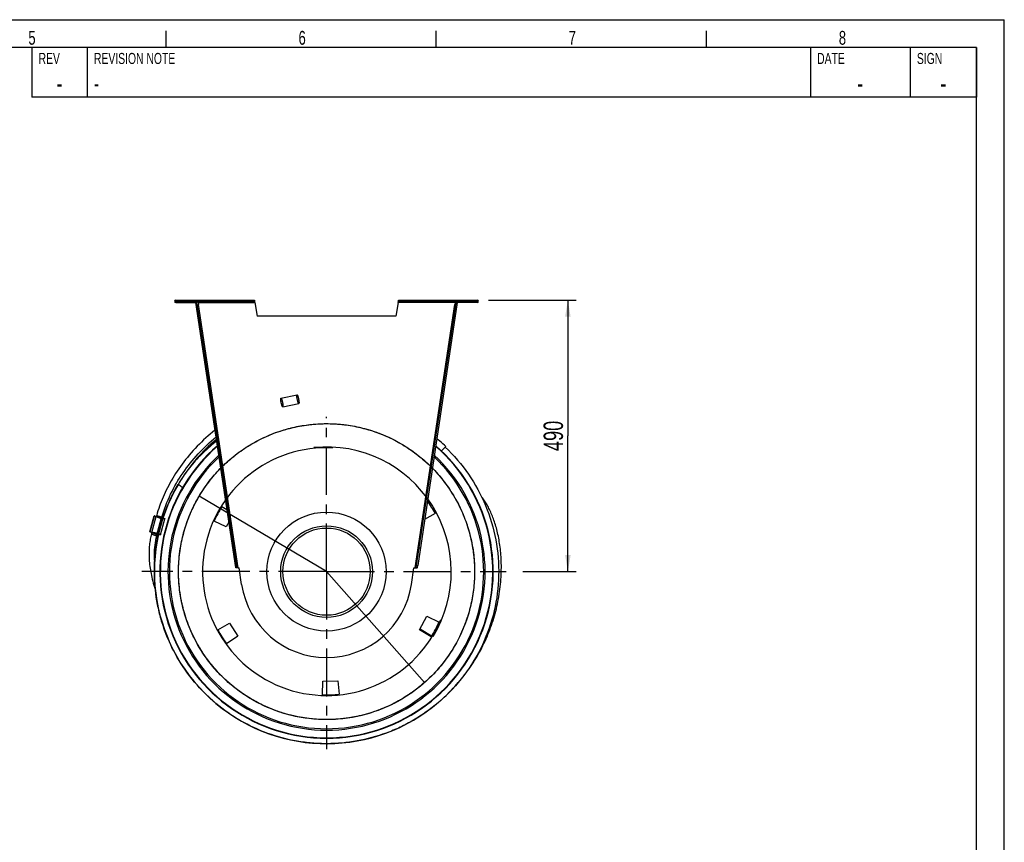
# Model space of a CAD drawing. Extents: x 0 to 420, y 0 to 297.
# Tile 14 of 14: x 242 to 420, y 148 to 297. Entities that reach past the tile are written whole.
import ezdxf

# ---------------------------------------------------------------- set-up
doc = ezdxf.new("R2010")
doc.units = 0
doc.header["$LTSCALE"] = 23.1
doc.linetypes.add('CENTER', pattern=[0.6, 0.375, -0.075, 0.075, -0.075])
doc.layers.get('0').update_dxf_attribs({"linetype": 'CONTINUOUS'})
for name, color, linetype in [('110528_DXF_CONTINUOUS_LINE', 7, 'CONTINUOUS'), ('110534_DXF_CONTINUOUS_LINE', 7, 'CONTINUOUS'), ('110534_DXF_DIMENSION', 7, 'CONTINUOUS'), ('110651_DXF_CONTINUOUS_LINE', 7, 'CONTINUOUS'), ('110660_DXF_CONTINUOUS_LINE', 7, 'CONTINUOUS'), ('112850_DXF_CONTINUOUS_LINE', 7, 'CONTINUOUS'), ('AG_HOSE_75_8DXF_CONTINUOUS', 7, 'CONTINUOUS'), ('ASE_65-75-5_DXF_FORMAT', 7, 'CONTINUOUS'), ('ASE_65_75_5_DXF_AXIS', 7, 'CONTINUOUS'), ('GUIDE_75_DXF_CONTINUOUS_LI', 7, 'CONTINUOUS')]:
    doc.layers.add(name, color=color, linetype=linetype)
doc.styles.get("Standard").update_dxf_attribs({"font": 'txt', "width": 0.7})
doc.styles.add('TEXTSTYLE_2', font='txt', dxfattribs={"width": 0.7})
doc.dimstyles.new('DIMSTYLE_2', dxfattribs={"dimtxt": 3.5, "dimasz": 3, "dimexe": 1.5, "dimexo": 1, "dimgap": 0.875, "dimtad": 1, "dimdec": 3, "dimlfac": 10, "dimtxsty": 'STANDARD', "dimblk": '_ARROW_FILLED', "dimblk1": '_ARROW_FILLED', "dimblk2": '_ARROW_FILLED', "dimcen": 0.09, "dimazin": 3, "dimtp": 0.8, "dimtm": 0.8, "dimtfac": 1, "dimtdec": 3, "dimtofl": 0, "dimtmove": 0, "dimatfit": 3, "dimtolj": 1})

# ---------------------------------------------------------------- blocks, each defined once
blk = doc.blocks.new('_ARROW_FILLED')
at = {"color": 0, "linetype": 'BYBLOCK'}
blk.add_solid([(0, 0), (-1, 0.167), (-1, -0.167)], dxfattribs=at)
blk = doc.blocks.new('*D7')
at = {"layer": '110534_DXF_DIMENSION', "color": 2, "linetype": 'CONTINUOUS'}
for p, q in [((326.94, 246.36), (342.74, 246.36)), ((341.24, 246.36), (341.24, 221.86)), ((341.24, 197.36), (341.24, 221.86)), ((333.12, 197.36), (342.74, 197.36))]:
    blk.add_line(p, q, dxfattribs=at)
at = {"layer": '110534_DXF_DIMENSION', "color": 2, "linetype": 'CONTINUOUS', "xscale": 3, "yscale": 3, "zscale": 3}
for p, rotation in [((341.24, 246.36), 90), ((341.24, 197.36), 270)]:
    blk.add_blockref('_ARROW_FILLED', p, dxfattribs=dict(at, rotation=rotation))
at = {"layer": '110534_DXF_DIMENSION', "color": 2, "linetype": 'CONTINUOUS', "insert": (336.86, 221.86), "char_height": 3.5, "width": 12.375, "attachment_point": 2, "rotation": 90}
blk.add_mtext('490', dxfattribs=at)

msp = doc.modelspace()

# ---------------------------------------------------------------- linework, layer by layer
at = {"layer": '110528_DXF_CONTINUOUS_LINE', "color": 9, "linetype": 'CONTINUOUS'}
for p, q in [((271.20506, 211.44672), (271.13883, 211.48193)), ((324.18191, 183.27843), (324.24813, 183.24322))]:
    msp.add_line(p, q, dxfattribs=at)
at = {"layer": '110528_DXF_CONTINUOUS_LINE', "color": 3, "linetype": 'CONTINUOUS'}
for p, q in [((278.7968, 209.10897), (279.72832, 208.54926)), ((279.60225, 205.42779), (277.38839, 206.46013)), ((280.06669, 206.30127), (279.60225, 205.42779)), ((317.3145, 207.85438), (315.3938, 206.78972)), ((314.49634, 186.87427), (315.78472, 189.29736)), ((315.78472, 189.29736), (317.99858, 188.26502)), ((278.07246, 186.87077), (280.20892, 188.05503)), ((280.20892, 188.05503), (281.66319, 185.72772)), ((316.59017, 185.61618), (314.49634, 186.87427)), ((281.66319, 185.72772), (279.66222, 184.32662)), ((296.96914, 175.12437), (297.01178, 177.56672)), ((297.01178, 177.56672), (299.75442, 177.6625)), ((299.75442, 177.6625), (299.96732, 175.22907))]:
    msp.add_line(p, q, dxfattribs=at)
at = {"layer": '110528_DXF_CONTINUOUS_LINE', "color": 7, "linetype": 'CONTINUOUS'}
msp.add_arc((297.69348, 197.36258), 30.075, 130.9272981, 49.0727812, dxfattribs=at)
at = {"layer": '110528_DXF_CONTINUOUS_LINE', "color": 3, "linetype": 'CONTINUOUS'}
for radius, start, end in [(30, 131.0180095, 48.9821354), (22.25, 28.1344313, 35.0874507), (22.25, 148.1344313, 155.8655687), (22.25, 208.1344313, 215.8655687), (22.25, 328.1344313, 335.8655687), (22.25, 268.1344313, 275.8655687)]:
    msp.add_arc((297.69348, 197.36258), radius, start, end, dxfattribs=at)
at = {"layer": '110528_DXF_CONTINUOUS_LINE', "color": 9, "linetype": 'CONTINUOUS'}
for radius, start, end in [(28.61603, 132.7976441, 47.2018923), (28.36603, 133.1423861, 46.8573921)]:
    msp.add_arc((297.69348, 197.36258), radius, start, end, dxfattribs=at)
at = {"layer": '110534_DXF_CONTINUOUS_LINE', "color": 9, "linetype": 'CONTINUOUS'}
for p, q in [((270.46683, 245.96258), (270.46683, 246.36258)), ((274.50144, 245.96258), (284.75516, 245.96258)), ((281.71475, 198.03945), (274.55878, 245.58158)), ((320.88553, 245.96258), (310.6318, 245.96258)), ((313.67222, 198.03945), (320.82818, 245.58158)), ((324.92014, 245.96258), (324.92014, 246.36258)), ((280.39236, 204.13757), (280.59014, 204.16733)), ((314.9946, 204.13757), (314.79683, 204.16733)), ((280.77506, 201.59506), (280.97283, 201.62482)), ((314.61191, 201.59506), (314.41413, 201.62482)), ((281.24128, 198.49759), (281.43906, 198.52736)), ((281.24145, 198.49652), (281.43922, 198.52628)), ((314.14552, 198.49652), (313.94775, 198.52628)), ((314.14568, 198.49759), (313.94791, 198.52736))]:
    msp.add_line(p, q, dxfattribs=at)
at = {"layer": '110534_DXF_CONTINUOUS_LINE', "color": 3, "linetype": 'CONTINUOUS'}
for p, q in [((270.46683, 246.36258), (284.68213, 246.36258)), ((270.46683, 245.96258), (274.31683, 245.96258)), ((281.30163, 198.0967), (274.1037, 245.91759)), ((310.70483, 246.36258), (324.92014, 246.36258)), ((321.28326, 245.91759), (314.14568, 198.49759)), ((324.92014, 245.96258), (321.07014, 245.96258)), ((314.08534, 198.0967), (314.14568, 198.49759))]:
    msp.add_line(p, q, dxfattribs=at)
at = {"layer": '110534_DXF_CONTINUOUS_LINE', "color": 7, "linetype": 'CONTINUOUS'}
for p, q in [((270.46683, 246.16258), (284.68213, 246.16258)), ((274.1037, 245.91759), (274.30148, 245.94736)), ((281.4994, 198.12646), (274.30148, 245.94736)), ((274.31683, 245.96258), (274.31683, 246.16258)), ((274.36101, 245.55181), (274.55878, 245.58158)), ((274.50144, 245.96258), (274.55878, 245.58158)), ((281.48818, 246.36258), (281.48818, 246.16258)), ((284.48818, 246.36258), (284.48818, 246.16258)), ((284.68213, 246.36258), (284.68213, 246.16258)), ((284.75516, 245.96258), (285.19348, 243.47673)), ((310.6318, 245.96258), (310.19348, 243.47673)), ((310.70483, 246.36258), (310.70483, 246.16258)), ((310.70483, 246.16258), (324.92014, 246.16258)), ((310.89879, 246.36258), (310.89879, 246.16258)), ((313.89879, 246.36258), (313.89879, 246.16258)), ((313.94791, 198.52736), (321.08549, 245.94736)), ((320.88553, 245.96258), (320.82818, 245.58158)), ((321.02595, 245.55181), (320.82818, 245.58158)), ((321.07014, 245.96258), (321.07014, 246.16258)), ((321.28326, 245.91759), (321.08549, 245.94736)), ((310.19348, 243.47673), (285.19348, 243.47673)), ((281.30163, 198.0967), (281.4994, 198.12646)), ((282.36614, 195.05553), (281.91452, 198.05597)), ((313.02083, 195.05553), (313.47245, 198.05597)), ((313.88757, 198.12646), (313.94791, 198.52736)), ((314.08534, 198.0967), (313.88757, 198.12646))]:
    msp.add_line(p, q, dxfattribs=at)
at = {"layer": '110534_DXF_CONTINUOUS_LINE', "color": 3, "linetype": 'CONTINUOUS'}
for centre, start, end in [((270.46683, 246.16258), 90, 270), ((324.92014, 246.16258), 270, 90)]:
    msp.add_arc(centre, 0.2, start, end, dxfattribs=at)
at = {"layer": '110534_DXF_CONTINUOUS_LINE', "color": 7, "linetype": 'CONTINUOUS'}
for centre, radius, start, end in [((281.69125, 199.53926), 1.5, 270.8975556, 278.5598113), ((313.69571, 199.53926), 1.5, 261.4401887, 269.1024444), ((297.69348, 197.36258), 15.5, 188.5598113, 351.4401887)]:
    msp.add_arc(centre, radius, start, end, dxfattribs=at)
for points, knots in [([(274.44123, 246.16258), (274.44837, 246.16258), (274.46211, 246.13783), (274.47315, 246.09876), (274.48774, 246.03496), (274.49654, 245.98811), (274.50144, 245.96258)], [0, 0, 0, 0, 0.10102656, 0.317593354, 0.631910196, 1, 1, 1, 1]), ([(284.75516, 245.96258), (284.74922, 245.98812), (284.73851, 246.03526), (284.7208, 246.09856), (284.70714, 246.13956), (284.69006, 246.16258), (284.68213, 246.16258)], [0, 0, 0, 0, 0.362762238, 0.67352206, 0.890403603, 1, 1, 1, 1]), ([(310.6318, 245.96258), (310.63774, 245.98812), (310.64845, 246.03526), (310.66617, 246.09856), (310.67982, 246.13956), (310.69691, 246.16258), (310.70483, 246.16258)], [0, 0, 0, 0, 0.362762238, 0.67352206, 0.890403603, 1, 1, 1, 1]), ([(320.94574, 246.16258), (320.9386, 246.16258), (320.92485, 246.13783), (320.91382, 246.09876), (320.89923, 246.03496), (320.89042, 245.98811), (320.88553, 245.96258)], [0, 0, 0, 0, 0.10102656, 0.317593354, 0.631910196, 1, 1, 1, 1]), ([(281.71475, 198.03945), (281.6874, 198.04016), (281.63653, 198.04371), (281.56954, 198.05783), (281.51824, 198.08252), (281.50149, 198.11257), (281.4994, 198.12646)], [0, 0, 0, 0, 0.331658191, 0.615530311, 0.82972973, 1, 1, 1, 1]), ([(313.67222, 198.03945), (313.69957, 198.04016), (313.75044, 198.04371), (313.81742, 198.05783), (313.86873, 198.08252), (313.88548, 198.11257), (313.88757, 198.12646)], [0, 0, 0, 0, 0.331658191, 0.615530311, 0.82972973, 1, 1, 1, 1])]:
    msp.add_open_spline(points, degree=3, knots=knots, dxfattribs=at)
at = {"layer": '110534_DXF_CONTINUOUS_LINE', "color": 3, "linetype": 'CONTINUOUS'}
for points, knots in [([(284.75516, 245.96258), (284.74923, 246.01362), (284.7383, 246.10797), (284.72338, 246.21919), (284.71093, 246.29097), (284.70175, 246.32837), (284.69486, 246.35067), (284.68611, 246.36258), (284.68213, 246.36258)], [0, 0, 0, 0, 0.37570868, 0.695091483, 0.818353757, 0.911146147, 0.970916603, 1, 1, 1, 1]), ([(310.6318, 245.96258), (310.63774, 246.01362), (310.64866, 246.10797), (310.66359, 246.21919), (310.67603, 246.29097), (310.68521, 246.32837), (310.69211, 246.35067), (310.70085, 246.36258), (310.70483, 246.36258)], [0, 0, 0, 0, 0.37570868, 0.695091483, 0.818353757, 0.911146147, 0.970916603, 1, 1, 1, 1]), ([(281.71475, 198.03945), (281.66286, 198.03628), (281.56677, 198.03259), (281.4532, 198.03554), (281.37896, 198.04635), (281.33991, 198.05755), (281.31218, 198.07282), (281.30276, 198.08915), (281.30163, 198.0967)], [0, 0, 0, 0, 0.360165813, 0.666149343, 0.785569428, 0.878759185, 0.94710206, 1, 1, 1, 1]), ([(313.67222, 198.03945), (313.7241, 198.03628), (313.82019, 198.03259), (313.93376, 198.03554), (314.00801, 198.04635), (314.04706, 198.05755), (314.07479, 198.07282), (314.0842, 198.08915), (314.08534, 198.0967)], [0, 0, 0, 0, 0.360165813, 0.666149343, 0.785569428, 0.878759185, 0.94710206, 1, 1, 1, 1])]:
    msp.add_open_spline(points, degree=3, knots=knots, dxfattribs=at)
at = {"layer": '110651_DXF_CONTINUOUS_LINE', "color": 7, "linetype": 'CONTINUOUS'}
msp.add_line((316.65091, 185.71555), (314.56247, 186.99864), dxfattribs=at)
at = {"layer": '110660_DXF_CONTINUOUS_LINE', "color": 9, "linetype": 'CONTINUOUS'}
for p, q in [((289.4625, 228.67237), (292.36791, 229.27587)), ((289.7879, 227.10581), (292.6933, 227.7093)), ((265.86009, 204.51813), (266.65205, 207.39077)), ((266.1839, 204.44585), (266.97586, 207.31849)), ((266.72239, 207.37988), (266.65205, 207.39077)), ((266.72675, 207.39567), (266.66076, 207.42236)), ((266.72239, 207.37988), (266.72675, 207.39567)), ((267.07332, 204.02747), (267.86528, 206.90011)), ((267.20785, 203.98334), (268.00289, 206.86715)), ((267.72636, 204.02062), (268.51831, 206.89326)), ((267.93562, 206.88921), (267.86528, 206.90011)), ((268.12072, 206.87416), (268.09968, 206.87997)), ((268.19007, 207.08514), (268.15863, 207.09381)), ((267.32518, 203.89948), (267.28132, 203.91157))]:
    msp.add_line(p, q, dxfattribs=at)
at = {"layer": '110660_DXF_CONTINUOUS_LINE', "color": 7, "linetype": 'CONTINUOUS'}
for p, q in [((265.80798, 204.54949), (266.59993, 207.42213)), ((267.86528, 206.90011), (266.65205, 207.39077)), ((266.66076, 207.42236), (266.99041, 207.37129)), ((268.08648, 206.83209), (267.99981, 206.85598)), ((268.08648, 206.83209), (268.17732, 207.1616)), ((267.07332, 204.02747), (265.86009, 204.51813)), ((267.29452, 203.95945), (267.20785, 203.98334)), ((267.28789, 203.72633), (267.23432, 203.7411)), ((267.23433, 203.74112), (267.29452, 203.95945))]:
    msp.add_line(p, q, dxfattribs=at)
at = {"layer": '110660_DXF_CONTINUOUS_LINE', "color": 3, "linetype": 'CONTINUOUS'}
for p, q in [((267.93562, 206.88921), (266.72239, 207.37988)), ((266.72675, 207.39567), (266.98606, 207.3555)), ((268.08955, 206.84326), (268.00289, 206.86715))]:
    msp.add_line(p, q, dxfattribs=at)
at = {"layer": '110660_DXF_CONTINUOUS_LINE', "color": 7, "linetype": 'CONTINUOUS'}
msp.add_arc((269.04273, 211.38075), 4.30698, 258.4085274, 258.8917825, dxfattribs=at)
at = {"layer": '110660_DXF_CONTINUOUS_LINE', "color": 9, "linetype": 'CONTINUOUS'}
for points, knots in [([(292.41549, 228.46867), (292.40552, 228.51664), (292.38718, 228.6113), (292.36427, 228.74997), (292.34687, 228.87989), (292.33545, 228.99672), (292.33064, 229.09599), (292.33144, 229.17635), (292.33987, 229.2307), (292.35066, 229.27167), (292.3854, 229.27888), (292.41161, 229.2456), (292.44099, 229.19911), (292.47373, 229.12571), (292.50884, 229.03274), (292.54489, 228.92102), (292.58068, 228.79493), (292.61488, 228.6586), (292.63576, 228.56447), (292.64572, 228.5165)], [0, 0, 0, 0, 0.089277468, 0.17567333, 0.256055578, 0.328171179, 0.389237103, 0.437858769, 0.472417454, 0.49342805, 0.50657195, 0.527582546, 0.562141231, 0.610762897, 0.671828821, 0.743944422, 0.82432667, 0.910722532, 1, 1, 1, 1]), ([(289.51008, 227.86518), (289.50012, 227.91315), (289.48177, 228.00781), (289.45886, 228.14648), (289.44146, 228.2764), (289.43004, 228.39323), (289.42523, 228.49249), (289.42603, 228.57286), (289.43446, 228.6272), (289.44525, 228.66817), (289.47999, 228.67539), (289.5062, 228.6421), (289.53558, 228.59561), (289.56832, 228.52221), (289.60343, 228.42924), (289.63949, 228.31753), (289.67527, 228.19143), (289.70948, 228.0551), (289.73035, 227.96097), (289.74031, 227.913)], [0, 0, 0, 0, 0.089277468, 0.17567333, 0.256055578, 0.328171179, 0.389237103, 0.437858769, 0.472417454, 0.49342805, 0.50657195, 0.527582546, 0.562141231, 0.610762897, 0.671828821, 0.743944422, 0.82432667, 0.910722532, 1, 1, 1, 1]), ([(289.74031, 227.913), (289.75028, 227.86503), (289.76862, 227.77037), (289.79153, 227.6317), (289.80893, 227.50178), (289.82035, 227.38495), (289.82516, 227.28568), (289.82436, 227.20532), (289.81593, 227.15097), (289.80514, 227.11001), (289.7704, 227.10279), (289.74419, 227.13607), (289.71482, 227.18256), (289.68207, 227.25596), (289.64696, 227.34893), (289.61091, 227.46065), (289.57512, 227.58675), (289.54092, 227.72307), (289.52004, 227.81721), (289.51008, 227.86518)], [0, 0, 0, 0, 0.089277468, 0.17567333, 0.256055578, 0.328171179, 0.389237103, 0.437858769, 0.472417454, 0.49342805, 0.50657195, 0.527582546, 0.562141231, 0.610762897, 0.671828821, 0.743944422, 0.82432667, 0.910722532, 1, 1, 1, 1]), ([(292.64572, 228.5165), (292.65569, 228.46852), (292.67403, 228.37387), (292.69694, 228.23519), (292.71434, 228.10528), (292.72576, 227.98845), (292.73057, 227.88918), (292.72977, 227.80881), (292.72134, 227.75447), (292.71055, 227.7135), (292.67581, 227.70629), (292.6496, 227.73957), (292.62022, 227.78606), (292.58748, 227.85946), (292.55237, 227.95243), (292.51632, 228.06414), (292.48053, 228.19024), (292.44633, 228.32657), (292.42545, 228.4207), (292.41549, 228.46867)], [0, 0, 0, 0, 0.089277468, 0.17567333, 0.256055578, 0.328171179, 0.389237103, 0.437858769, 0.472417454, 0.49342805, 0.50657195, 0.527582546, 0.562141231, 0.610762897, 0.671828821, 0.743944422, 0.82432667, 0.910722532, 1, 1, 1, 1]), ([(267.72246, 207.01655), (267.67523, 207.02957), (267.58258, 207.05617), (267.44841, 207.09786), (267.3244, 207.13975), (267.21447, 207.18026), (267.12344, 207.21819), (267.05076, 207.25163), (267.00714, 207.28046), (266.9727, 207.30261), (266.98129, 207.33376), (267.02221, 207.33512), (267.07444, 207.33753), (267.15399, 207.329), (267.2516, 207.31493), (267.36676, 207.29338), (267.49471, 207.26581), (267.63129, 207.23286), (267.72448, 207.20823), (267.77171, 207.1952)], [0, 0, 0, 0, 0.090153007, 0.177370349, 0.258461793, 0.331119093, 0.392489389, 0.441090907, 0.475147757, 0.494769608, 0.505230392, 0.524852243, 0.558909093, 0.607510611, 0.668880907, 0.741538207, 0.822629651, 0.909846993, 1, 1, 1, 1]), ([(267.77171, 207.1952), (267.81894, 207.18218), (267.91159, 207.15558), (268.04576, 207.11389), (268.16977, 207.07201), (268.2797, 207.0315), (268.37073, 206.99356), (268.44341, 206.96012), (268.48702, 206.93129), (268.52147, 206.90914), (268.51288, 206.878), (268.47196, 206.87663), (268.41973, 206.87422), (268.34018, 206.88275), (268.24257, 206.89682), (268.12741, 206.91837), (267.99946, 206.94594), (267.86288, 206.97889), (267.76969, 207.00353), (267.72246, 207.01655)], [0, 0, 0, 0, 0.090153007, 0.177370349, 0.258461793, 0.331119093, 0.392489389, 0.441090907, 0.475147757, 0.494769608, 0.505230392, 0.524852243, 0.558909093, 0.607510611, 0.668880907, 0.741538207, 0.822629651, 0.909846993, 1, 1, 1, 1]), ([(266.9305, 204.14391), (266.88327, 204.15693), (266.79062, 204.18353), (266.65646, 204.22522), (266.53245, 204.26711), (266.42252, 204.30761), (266.33149, 204.34555), (266.25881, 204.37899), (266.21519, 204.40782), (266.18074, 204.42997), (266.18933, 204.46112), (266.23026, 204.46248), (266.28249, 204.46489), (266.36204, 204.45636), (266.45965, 204.44229), (266.57481, 204.42074), (266.70276, 204.39317), (266.83933, 204.36022), (266.93253, 204.33558), (266.97976, 204.32256)], [0, 0, 0, 0, 0.090153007, 0.177370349, 0.258461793, 0.331119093, 0.392489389, 0.441090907, 0.475147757, 0.494769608, 0.505230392, 0.524852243, 0.558909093, 0.607510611, 0.668880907, 0.741538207, 0.822629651, 0.909846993, 1, 1, 1, 1]), ([(266.97976, 204.32256), (267.02699, 204.30954), (267.11964, 204.28294), (267.2538, 204.24125), (267.37781, 204.19936), (267.48774, 204.15886), (267.57877, 204.12092), (267.65145, 204.08748), (267.69507, 204.05865), (267.72952, 204.0365), (267.72093, 204.00535), (267.68, 204.00399), (267.62777, 204.00158), (267.54822, 204.01011), (267.45061, 204.02418), (267.33545, 204.04573), (267.2075, 204.0733), (267.07093, 204.10625), (266.97773, 204.13089), (266.9305, 204.14391)], [0, 0, 0, 0, 0.090153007, 0.177370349, 0.258461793, 0.331119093, 0.392489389, 0.441090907, 0.475147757, 0.494769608, 0.505230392, 0.524852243, 0.558909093, 0.607510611, 0.668880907, 0.741538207, 0.822629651, 0.909846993, 1, 1, 1, 1])]:
    msp.add_open_spline(points, degree=3, knots=knots, dxfattribs=at)
at = {"layer": '110660_DXF_CONTINUOUS_LINE', "color": 7, "linetype": 'CONTINUOUS'}
for points, knots in [([(266.59993, 207.42213), (266.59941, 207.42023), (266.60398, 207.41447), (266.62067, 207.40423), (266.63845, 207.39627), (266.65205, 207.39077)], [0, 0, 0, 0, 0.095531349, 0.291588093, 1, 1, 1, 1]), ([(266.66076, 207.42236), (266.64626, 207.4246), (266.62692, 207.42687), (266.60734, 207.42663), (266.60046, 207.42404), (266.59993, 207.42213)], [0, 0, 0, 0, 0.708411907, 0.904468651, 1, 1, 1, 1]), ([(267.86528, 206.90011), (267.87468, 206.89631), (267.91887, 206.87966), (267.96408, 206.86583), (267.99981, 206.85598)], [0, 0, 0, 0, 0.214912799, 1, 1, 1, 1]), ([(265.80798, 204.54949), (265.80745, 204.54759), (265.81203, 204.54183), (265.82872, 204.53159), (265.8465, 204.52363), (265.86009, 204.51813)], [0, 0, 0, 0, 0.095531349, 0.291588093, 1, 1, 1, 1]), ([(267.07332, 204.02747), (267.08273, 204.02366), (267.12692, 204.00702), (267.17212, 203.99319), (267.20785, 203.98334)], [0, 0, 0, 0, 0.214912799, 1, 1, 1, 1])]:
    msp.add_open_spline(points, degree=3, knots=knots, dxfattribs=at)
at = {"layer": '110660_DXF_CONTINUOUS_LINE', "color": 3, "linetype": 'CONTINUOUS'}
for points, knots in [([(266.69633, 207.39556), (266.69607, 207.3946), (266.69836, 207.39173), (266.70671, 207.38661), (266.7156, 207.38263), (266.72239, 207.37988)], [0, 0, 0, 0, 0.095503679, 0.291629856, 1, 1, 1, 1]), ([(266.72675, 207.39567), (266.7195, 207.39679), (266.70983, 207.39792), (266.70004, 207.39781), (266.6966, 207.39651), (266.69633, 207.39556)], [0, 0, 0, 0, 0.708370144, 0.904496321, 1, 1, 1, 1]), ([(267.93562, 206.88921), (267.94032, 206.88731), (267.96242, 206.87899), (267.98502, 206.87207), (268.00289, 206.86715)], [0, 0, 0, 0, 0.214912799, 1, 1, 1, 1])]:
    msp.add_open_spline(points, degree=3, knots=knots, dxfattribs=at)
at = {"layer": '112850_DXF_CONTINUOUS_LINE', "color": 7, "linetype": 'CONTINUOUS'}
for radius in [10.75, 7.875]:
    msp.add_circle((297.69348, 197.36258), radius, dxfattribs=at)
at = {"layer": '112850_DXF_CONTINUOUS_LINE', "color": 9, "linetype": 'CONTINUOUS'}
msp.add_circle((297.69348, 197.36258), 8.275, dxfattribs=at)
at = {"layer": 'AG_HOSE_75_8DXF_CONTINUOUS', "color": 7, "linetype": 'CONTINUOUS'}
for p, q in [((319.21204, 219.95442), (318.43542, 219.13907)), ((271.13277, 213.4735), (271.17748, 213.547)), ((271.13322, 213.47323), (271.17818, 213.54657)), ((317.98303, 173.83975), (317.89992, 173.7676)), ((317.9835, 173.8392), (317.90003, 173.76747)), ((318.07615, 173.92058), (318.07375, 173.91851)), ((318.07672, 173.91993), (318.07433, 173.91785))]:
    msp.add_line(p, q, dxfattribs=at)
at = {"layer": 'AG_HOSE_75_8DXF_CONTINUOUS', "color": 9, "linetype": 'CONTINUOUS'}
for q in [(274.70022, 210.96409), (315.35828, 177.32146)]:
    msp.add_line((297.69348, 197.36258), q, dxfattribs=at)
at = {"layer": 'AG_HOSE_75_8DXF_CONTINUOUS', "color": 7, "linetype": 'CONTINUOUS'}
for points in [[(277.8652, 220.92729), (277.58485, 220.7103), (277.25739, 220.44908), (276.93519, 220.18423), (276.61828, 219.91582), (276.30658, 219.64383), (276.00013, 219.36836), (275.69894, 219.08947), (275.40291, 218.80712), (275.11209, 218.52138), (274.82648, 218.23232), (274.54597, 217.93987), (274.2706, 217.64408), (274.00038, 217.34505), (273.7352, 217.04269), (273.4751, 216.73704), (273.22011, 216.4282), (272.97013, 216.11605), (272.72518, 215.80065), (272.4853, 215.48208), (272.2504, 215.16022), (272.02051, 214.83514), (271.79566, 214.5069), (271.57577, 214.17541), (271.36085, 213.84065), (271.15095, 213.50273), (270.95623, 213.17882)], [(319.21204, 219.95443), (318.96231, 220.18877), (318.69526, 220.43184), (318.42263, 220.67236), (318.14445, 220.9102), (317.86071, 221.1453), (317.58759, 221.36459)], [(329.21146, 196.9048), (329.22433, 197.28547), (329.23297, 197.695), (329.23618, 198.09759), (329.23417, 198.49367), (329.22718, 198.88323), (329.2154, 199.26629), (329.19901, 199.64331), (329.1782, 200.01427), (329.15312, 200.37921), (329.1239, 200.73862), (329.09068, 201.09251), (329.05359, 201.44089), (329.01272, 201.78425), (328.96815, 202.12263), (328.92001, 202.45601), (328.86832, 202.7848), (328.81312, 203.10918), (328.75453, 203.42897), (328.69264, 203.74409), (328.62752, 204.0546), (328.55922, 204.36045), (328.48787, 204.66142), (328.41353, 204.95752), (328.33627, 205.24879), (328.25621, 205.53498), (328.17343, 205.81616), (328.08797, 206.09237), (327.99996, 206.36333), (327.90943, 206.62918), (327.81645, 206.88992), (327.72123, 207.14516), (327.62386, 207.39496), (327.52432, 207.63944), (327.42283, 207.87825), (327.31943, 208.11146), (327.21413, 208.33922), (327.10709, 208.56137), (326.9984, 208.77796), (326.88807, 208.98918), (326.77611, 209.19507), (326.66255, 209.39573), (326.54738, 209.59132), (326.43058, 209.78194), (326.31221, 209.96758), (326.19228, 210.14834), (326.07071, 210.32444), (325.94763, 210.49578), (325.82314, 210.66235), (325.6971, 210.82443), (325.67869, 210.84718)], [(318.23463, 174.05817), (318.56555, 174.35362), (318.91184, 174.67114), (319.25225, 174.99192), (319.5867, 175.31585), (319.91524, 175.6429), (320.23799, 175.97313), (320.55492, 176.30648), (320.86603, 176.64287), (321.17143, 176.98239), (321.47109, 177.32495), (321.76501, 177.67049), (322.05331, 178.01911), (322.33596, 178.37071), (322.61293, 178.72524), (322.88436, 179.08281), (323.15021, 179.44333), (323.41044, 179.80675), (323.66519, 180.17318), (323.91441, 180.54256), (324.15808, 180.9148), (324.39631, 181.29006), (324.62906, 181.66825), (324.85629, 182.04928), (325.07808, 182.43331), (325.2944, 182.82025), (325.50521, 183.21), (325.71054, 183.60267), (325.91035, 183.99814), (326.10461, 184.39634), (326.29333, 184.79734), (326.47648, 185.20104), (326.65402, 185.60736), (326.82597, 186.01639), (326.99229, 186.42803), (327.15293, 186.84217), (327.3079, 187.25884), (327.45715, 187.67794), (327.60062, 188.09934), (327.73833, 188.52305), (327.8702, 188.94895), (327.99621, 189.37691), (328.11634, 189.80692), (328.23055, 190.23887), (328.33879, 190.67261), (328.44103, 191.10806), (328.53724, 191.54517), (328.62738, 191.98371), (328.71136, 192.42338), (328.78918, 192.86404), (328.8608, 193.30553), (328.92618, 193.74747), (328.98531, 194.18968), (329.03819, 194.63203), (329.0848, 195.07412), (329.12515, 195.51582), (329.15924, 195.95698), (329.18706, 196.39722), (329.20865, 196.83633), (329.21146, 196.90488)]]:
    msp.add_lwpolyline(points, dxfattribs=at)
for centre, radius, start, end in [((297.69879, 197.35802), 31.0719, 131.2015383, 148.5995206), ((297.64116, 197.42516), 30.98342, 129.7762917, 131.2032302), ((297.69724, 197.36003), 31.06953, 149.1376023, 149.3933407), ((297.69599, 197.36078), 31.06806, 148.7598335, 149.1376), ((297.69348, 197.36258), 31.06499, 149.3938371, 310.6195778), ((297.69714, 197.35923), 31.06006, 310.6184636, 311.0057068), ((297.72888, 197.32257), 31.01158, 310.7780671, 311.0000389), ((297.73519, 197.31531), 31.00196, 311.0058971, 311.1901799), ((297.74149, 197.30812), 30.9924, 311.1901787, 311.3938378)]:
    msp.add_arc(centre, radius, start, end, dxfattribs=at)
at = {"layer": 'AG_HOSE_75_8DXF_CONTINUOUS', "color": 9, "linetype": 'CONTINUOUS'}
for radius, start, end in [(22.365, 87.0947559, 337.3457559), (22.5, 328.6547001, 95.7859922)]:
    msp.add_arc((297.69348, 197.36258), radius, start, end, dxfattribs=at)
for points, knots in [([(315.35828, 177.32146), (314.10238, 176.21448), (311.26206, 174.15022), (306.41609, 171.91529), (300.93375, 170.64137), (295.29752, 170.55256), (289.62963, 171.6822), (284.3198, 173.98391), (280.25094, 176.95201), (277.39488, 179.89719), (275.00001, 183.04126), (272.70926, 187.34636), (271.39943, 191.96677), (270.96553, 195.8797), (270.96441, 198.91792), (271.323, 202.01837), (272.04783, 205.05425), (273.08909, 207.90819), (274.4378, 210.63035), (276.13642, 213.24888), (278.18694, 215.70967), (280.5177, 217.90692), (283.12753, 219.83671), (286.0714, 221.50028), (289.06126, 222.71107), (291.97523, 223.50558), (294.74109, 223.96472), (297.61658, 224.13151), (300.56854, 223.9773), (303.48538, 223.49759), (306.41067, 222.67802), (309.29911, 221.49531), (312.02634, 219.9774), (314.49294, 218.20398), (316.74963, 216.17012), (318.81202, 213.82736), (320.62748, 211.18838), (322.1135, 208.35076), (323.26663, 205.3167), (324.0732, 202.03288), (324.43986, 198.75187), (324.40303, 195.57934), (324.03421, 192.56381), (323.30079, 189.53), (322.18302, 186.52821), (320.71346, 183.68202), (318.89192, 180.99554), (316.66689, 178.44929), (314.16189, 176.23889), (311.40399, 174.35974), (308.52186, 172.86496), (305.31015, 171.67813), (301.96987, 170.91609), (298.4693, 170.58382), (294.95296, 170.707), (291.29598, 171.33422), (288.03894, 172.3787), (285.20869, 173.69225), (282.79843, 175.12458), (280.4929, 176.85107), (278.33588, 178.87223), (276.41557, 181.11956), (274.70792, 183.63212), (273.26259, 186.39851), (272.1566, 189.31717), (271.41457, 192.26312), (271.00091, 195.27278), (270.93494, 198.3933), (271.24872, 201.58104), (271.94238, 204.70821), (273.01716, 207.7709), (274.51789, 210.80106), (276.35305, 213.54543), (278.42671, 215.94674), (280.65291, 218.01398), (283.16958, 219.86013), (285.95941, 221.43398), (288.91782, 222.66207), (292.0423, 223.54115), (295.3848, 224.05289), (298.72476, 224.12739), (302.04446, 223.78562), (305.21129, 223.06995), (308.43152, 221.90639), (311.47612, 220.33523), (314.36616, 218.33221), (316.97458, 215.97089), (319.36555, 213.13356), (321.22203, 210.17103), (322.59011, 207.19808), (323.54924, 204.31542), (324.18675, 201.26003), (324.46328, 198.06884), (324.35528, 194.86748), (323.86082, 191.65956), (322.9417, 188.40543), (321.62568, 185.33476), (319.93922, 182.455), (317.97578, 179.86928), (315.58258, 177.42055), (312.89118, 175.30053), (309.87077, 173.5001), (306.64093, 172.10445), (303.06795, 171.10387), (299.56342, 170.63664), (296.12631, 170.6296), (292.902, 171.01056), (289.57786, 171.8314), (286.3858, 173.07594), (283.30235, 174.76614), (280.46156, 176.84208), (277.78724, 179.41416), (275.55472, 182.26481), (273.72938, 185.38655), (272.36093, 188.62803), (271.39048, 192.20938), (270.93071, 195.89399), (270.9929, 199.70395), (271.58838, 203.47058), (272.78737, 207.30815), (273.98345, 209.75239), (274.70022, 210.96409)], [0, 0, 0, 0, 0.012222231, 0.025459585, 0.038696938, 0.053033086, 0.066270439, 0.080606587, 0.094942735, 0.102719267, 0.110495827, 0.12373318, 0.138069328, 0.145248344, 0.152427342, 0.160203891, 0.167980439, 0.175159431, 0.182338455, 0.190115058, 0.197891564, 0.205668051, 0.213444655, 0.221531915, 0.23029213, 0.236919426, 0.243546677, 0.250725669, 0.257904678, 0.265083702, 0.27226269, 0.280039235, 0.287815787, 0.294994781, 0.302173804, 0.309950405, 0.317726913, 0.325503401, 0.333280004, 0.341367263, 0.350127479, 0.357306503, 0.364485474, 0.372262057, 0.38003859, 0.38781508, 0.395591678, 0.403678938, 0.412439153, 0.419905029, 0.427992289, 0.436079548, 0.444839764, 0.452927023, 0.461687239, 0.470447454, 0.479936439, 0.486563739, 0.493190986, 0.500369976, 0.507548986, 0.514728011, 0.521906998, 0.529683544, 0.537460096, 0.544639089, 0.551818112, 0.559594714, 0.567371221, 0.57514771, 0.582924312, 0.591011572, 0.599771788, 0.606950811, 0.614129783, 0.621906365, 0.629682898, 0.637459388, 0.645235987, 0.653323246, 0.662083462, 0.669549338, 0.677636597, 0.685723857, 0.694484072, 0.702571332, 0.711331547, 0.720091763, 0.729580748, 0.736759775, 0.743938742, 0.751715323, 0.759491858, 0.767268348, 0.775044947, 0.783132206, 0.791892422, 0.799358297, 0.807445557, 0.815532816, 0.824293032, 0.832380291, 0.841140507, 0.849900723, 0.859389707, 0.866855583, 0.874942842, 0.883030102, 0.891790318, 0.899877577, 0.908637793, 0.917398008, 0.926886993, 0.934974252, 0.943734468, 0.952494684, 0.961983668, 0.970743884, 0.980232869, 0.989721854, 1, 1, 1, 1]), ([(270.95623, 213.17882), (270.95192, 213.17154), (270.95924, 213.15321), (270.97343, 213.13317), (271.00309, 213.09876), (271.05763, 213.04794), (271.14403, 212.97564), (271.25649, 212.88861), (271.45496, 212.74253), (271.61838, 212.62915), (271.7355, 212.5494)], [0, 0, 0, 0, 0.025091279, 0.047184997, 0.076569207, 0.157831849, 0.269191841, 0.410123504, 0.579726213, 1, 1, 1, 1])]:
    msp.add_open_spline(points, degree=3, knots=knots, dxfattribs=at)
at = {"layer": 'AG_HOSE_75_8DXF_CONTINUOUS', "color": 7, "linetype": 'CONTINUOUS'}
for points, knots in [([(319.11892, 219.85666), (320.67649, 218.37314), (323.49091, 215.07095), (326.59122, 209.36072), (328.4472, 203.13104), (328.97521, 196.65284), (328.15411, 190.20523), (326.01756, 184.06607), (322.66116, 178.5025), (319.69996, 175.33128), (318.07671, 173.91993)], [0, 0, 0, 0, 0.125000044, 0.249999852, 0.374999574, 0.499999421, 0.624999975, 0.750000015, 0.874999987, 1, 1, 1, 1]), ([(317.81721, 173.69683), (316.43541, 172.5218), (314.20055, 170.93649), (310.9873, 169.24178), (307.63737, 167.83403), (303.23795, 166.63383), (298.69639, 166.22082), (295.06588, 166.36898), (291.46232, 166.83413), (287.05462, 168.00602), (282.096, 170.31283), (277.61519, 173.44957), (273.75046, 177.32006), (270.6205, 181.80479), (268.70375, 185.94328), (267.62197, 189.41197), (266.84802, 192.96214), (266.46922, 197.50657), (266.88961, 202.04757), (267.69696, 205.59006), (268.53258, 208.18595), (269.59231, 210.69828), (270.44325, 212.30525), (270.9028, 213.08814)], [0, 0, 0, 0, 0.062481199, 0.093751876, 0.125022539, 0.187503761, 0.249984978, 0.281255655, 0.312526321, 0.375007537, 0.437488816, 0.499969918, 0.562451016, 0.624932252, 0.687413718, 0.718684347, 0.749955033, 0.812436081, 0.874917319, 0.906187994, 0.937458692, 0.96872933, 1, 1, 1, 1])]:
    msp.add_open_spline(points, degree=3, knots=knots, dxfattribs=at)
at = {"layer": 'ASE_65-75-5_DXF_FORMAT', "color": 7, "linetype": 'CONTINUOUS'}
for p, q in [((-0.00158, 296.99848), (419.99842, 296.99848)), ((419.99842, -0.00152), (419.99842, 296.99848)), ((268.74842, 291.99848), (268.74842, 294.99848)), ((317.49842, 291.99848), (317.49842, 294.99848)), ((366.24842, 291.99848), (366.24842, 294.99848)), ((414.99842, 291.99848), (24.99842, 291.99848)), ((414.99842, 291.99848), (244.49842, 291.99848)), ((244.49842, 291.99848), (244.49842, 282.99848)), ((254.49842, 291.99848), (254.49842, 282.99848)), ((384.99842, 291.99848), (384.99842, 282.99848)), ((402.99842, 291.99848), (402.99842, 282.99848)), ((414.99842, 291.99848), (414.99842, 282.99848)), ((414.99842, 4.99848), (414.99842, 291.99848)), ((414.99842, 282.99848), (244.49842, 282.99848))]:
    msp.add_line(p, q, dxfattribs=at)
at = {"layer": 'ASE_65_75_5_DXF_AXIS', "color": 7, "linetype": 'CENTER'}
for q in [(297.69348, 225.31419), (264.33078, 197.36258), (330.08654, 197.36258), (297.69348, 165.29551)]:
    msp.add_line((297.69348, 197.36258), q, dxfattribs=at)
at = {"layer": 'GUIDE_75_DXF_CONTINUOUS_LI', "color": 7, "linetype": 'CONTINUOUS'}
for p, q in [((267.04185, 207.55788), (266.96566, 207.28149)), ((266.16935, 204.39306), (266.11651, 204.2014)), ((266.75848, 194.22651), (266.80109, 194.10121))]:
    msp.add_line(p, q, dxfattribs=at)
at = {"layer": 'GUIDE_75_DXF_CONTINUOUS_LI', "color": 9, "linetype": 'CONTINUOUS'}
for p, q in [((267.91054, 206.89936), (267.99416, 207.20268)), ((267.06881, 203.84619), (267.11456, 204.01213))]:
    msp.add_line(p, q, dxfattribs=at)
at = {"layer": 'GUIDE_75_DXF_CONTINUOUS_LI', "color": 7, "linetype": 'CONTINUOUS'}
for points in [[(277.56573, 222.91692), (277.52458, 222.88442), (277.11305, 222.54839), (276.70564, 222.20462), (276.30255, 221.85322), (275.90396, 221.49431), (275.51069, 221.12858), (275.1229, 220.75616), (274.74076, 220.37721), (274.36507, 219.99251), (273.99597, 219.60224), (273.63362, 219.20656), (273.27876, 218.80635), (272.93151, 218.4018), (272.59197, 217.9931), (272.26084, 217.58118), (271.93823, 217.16634), (271.62413, 216.74871), (271.31898, 216.32899), (271.02284, 215.90749), (270.73569, 215.48432), (270.4577, 215.05997), (270.18888, 214.63463), (269.92921, 214.20851), (269.67887, 213.78209), (269.43781, 213.35556), (269.20603, 212.92911), (268.98366, 212.50326), (268.77064, 212.07815), (268.56692, 211.65401), (268.37264, 211.23141), (268.18769, 210.81052), (268.01201, 210.39153), (267.84566, 209.97506), (267.68853, 209.56127), (267.54048, 209.15032), (267.40154, 208.74286), (267.2716, 208.3392), (267.15043, 207.93931), (267.04185, 207.55788)], [(266.11651, 204.2014), (266.05528, 203.97005), (265.99533, 203.72272), (265.94008, 203.4716), (265.88958, 203.21675), (265.84388, 202.95816), (265.80303, 202.69578), (265.76706, 202.42963), (265.73605, 202.15975), (265.71004, 201.88613), (265.68908, 201.6088), (265.67323, 201.32783), (265.66253, 201.04313), (265.65705, 200.75481), (265.65683, 200.46288), (265.66194, 200.16721), (265.67243, 199.86786), (265.68836, 199.56491), (265.70983, 199.2582), (265.7369, 198.94782), (265.76966, 198.63383), (265.80821, 198.31611), (265.85264, 197.99474), (265.90303, 197.66981), (265.9595, 197.34119), (266.02214, 197.00898), (266.09103, 196.67329), (266.16632, 196.33398), (266.2481, 195.9912), (266.33645, 195.64505), (266.43155, 195.29538), (266.53346, 194.94248), (266.64232, 194.58637), (266.75848, 194.22651)]]:
    msp.add_lwpolyline(points, dxfattribs=at)
at = {"layer": 'GUIDE_75_DXF_CONTINUOUS_LI', "color": 9, "linetype": 'CONTINUOUS'}
for centre, radius, start, end in [((269.31003, 212.63991), 5.5942, 256.3953676, 258.2244594), ((269.08439, 211.58554), 4.51597, 258.2969445, 258.524716), ((269.05417, 211.43688), 4.36427, 258.5252545, 258.6550478), ((269.02341, 211.28332), 4.20766, 258.6543571, 258.8943055)]:
    msp.add_arc(centre, radius, start, end, dxfattribs=at)
for points, knots in [([(267.99416, 207.20268), (268.38702, 208.62768), (269.45293, 211.40319), (271.70153, 215.23651), (274.47281, 218.70165), (276.61685, 220.73947), (277.75183, 221.67842)], [0, 0, 0, 0, 0.250477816, 0.50057951, 0.750393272, 1, 1, 1, 1]), ([(267.04185, 207.55788), (267.03921, 207.5483), (267.06725, 207.51999), (267.11959, 207.4907), (267.21242, 207.44653), (267.33342, 207.39947), (267.48056, 207.34796), (267.70235, 207.27836), (267.87609, 207.23121), (267.99416, 207.20268)], [0, 0, 0, 0, 0.029032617, 0.092511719, 0.191207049, 0.320781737, 0.474766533, 0.645258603, 1, 1, 1, 1]), ([(266.11651, 204.2014), (266.11387, 204.19182), (266.1419, 204.16351), (266.19425, 204.13422), (266.28708, 204.09005), (266.40808, 204.04299), (266.55521, 203.99148), (266.777, 203.92188), (266.95074, 203.87473), (267.06881, 203.84619)], [0, 0, 0, 0, 0.02903273, 0.092511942, 0.191207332, 0.320782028, 0.474766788, 0.645258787, 1, 1, 1, 1]), ([(266.68625, 199.25452), (266.65733, 199.63805), (266.59309, 201.17571), (266.76181, 202.7326), (267.06881, 203.84619)], [0, 0, 0, 0, 0.249788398, 1, 1, 1, 1]), ([(267.06881, 203.84619), (267.08459, 203.84238), (267.14549, 203.82792), (267.20663, 203.81442), (267.25205, 203.80511)], [0, 0, 0, 0, 0.259305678, 1, 1, 1, 1])]:
    msp.add_open_spline(points, degree=3, knots=knots, dxfattribs=at)

# ---------------------------------------------------------------- texts
at = {"layer": 'ASE_65-75-5_DXF_FORMAT', "color": 7, "linetype": 'CONTINUOUS', "char_height": 2.5, "attachment_point": 1}
for s, insert, width in [('5', (243.88927, 294.97512), 2.6785714), ('6', (292.63927, 294.97512), 2.9464286), ('7', (341.38927, 294.97512), 2.9464286), ('8', (390.13927, 294.97512), 2.9464286)]:
    msp.add_mtext(s, dxfattribs=dict(at, insert=insert, width=width))
at = {"layer": 'ASE_65-75-5_DXF_FORMAT', "color": 2, "linetype": 'CONTINUOUS', "style": 'TEXTSTYLE_2'}
for s, insert, char_height, width, attachment_point in [('REV', (245.72342, 290.99848), 2, 4.2, 1), ('REVISION NOTE', (255.72342, 290.99848), 2, 18.2, 1), ('DATE', (386.22342, 290.99848), 2, 5.6, 1), ('SIGN', (404.22342, 290.99848), 2, 5.6, 1), ('-', (249.49842, 287.24848), 3.5, 2.45, 2), ('-', (255.72342, 286.99848), 3, 2.1, 1), ('-', (393.99842, 287.24848), 3.5, 2.45, 2), ('-', (408.99842, 287.24848), 3.5, 2.45, 2)]:
    msp.add_mtext(s, dxfattribs=dict(at, insert=insert, char_height=char_height, width=width, attachment_point=attachment_point))

# ---------------------------------------------------------------- dimensions: what is measured, and where the dimension line sits
at = {"layer": '110534_DXF_DIMENSION', "color": 2, "linetype": 'CONTINUOUS'}
dim = msp.add_linear_dim(base=(341.23621, 246.36258), p1=(332.11596, 197.36258), p2=(325.93757, 246.36258), angle=90, dimstyle='DIMSTYLE_2', dxfattribs=at)
dim.commit()
dim.dimension.update_dxf_attribs({"geometry": '*D7', "text_midpoint": (341.23621, 221.36258), "dimtype": 160})

doc.saveas('drawing.dxf')
